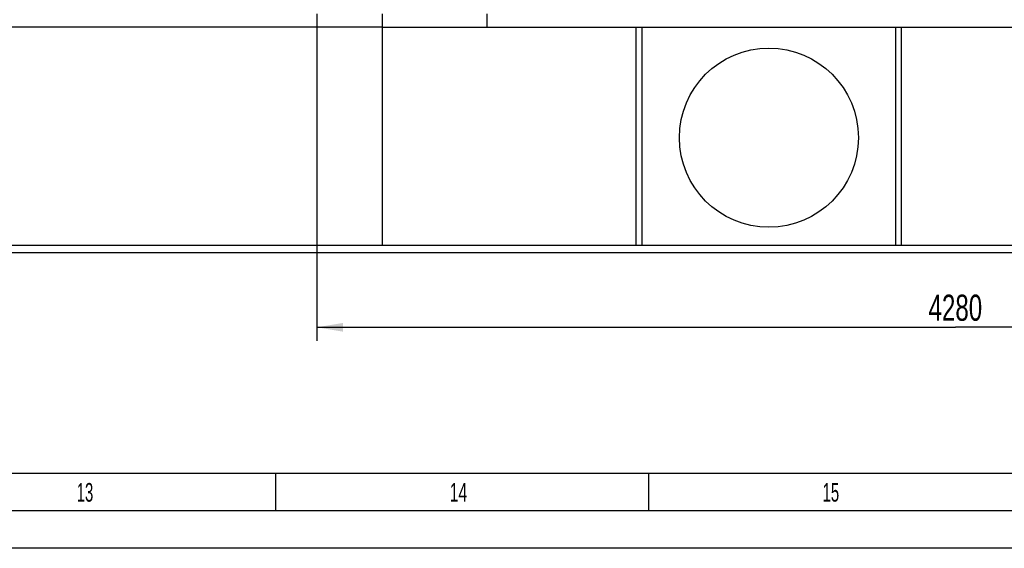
# Model space of a CAD drawing. Header units: millimetres. Extents: x 0 to 1189, y 0 to 841.
# Tile 25 of 131: x 610 to 742, y 0 to 71. Entities that reach past the tile are written whole.
import ezdxf
from ezdxf.enums import TextEntityAlignment as Align

# ---------------------------------------------------------------- set-up
doc = ezdxf.new("R2010")
doc.units = ezdxf.units.MM
doc.header["$LTSCALE"] = 65.395
doc.layers.get('0').update_dxf_attribs({"linetype": 'CONTINUOUS'})
for name, color, linetype in [('8M25C_GENSET_STD_GRUNDRAHMEN_ABL577', 7, 'CONTINUOUS'), ('8M25C_GENSET_STD_GRUNDRAHMEN_T1_PBL578', 7, 'CONTINUOUS'), ('links_4_VBL576', 7, 'CONTINUOUS')]:
    doc.layers.add(name, color=color, linetype=linetype)
doc.styles.get("Standard").update_dxf_attribs({"font": 'txt', "width": 0.6})
doc.styles.add('TEXTSTYLE_2', font='txt')
doc.dimstyles.new('DIMSTYLE_2', dxfattribs={"dimtxt": 3.5, "dimasz": 3.5, "dimexe": 1.8, "dimexo": 0, "dimgap": 0.875, "dimtad": 1, "dimlfac": 25, "dimdsep": 46, "dimtxsty": 'Standard', "dimblk": '_FILLED', "dimblk1": '_FILLED', "dimblk2": '_FILLED', "dimcen": 0.09, "dimadec": 0, "dimazin": 0, "dimtp": 2, "dimtm": 2, "dimtfac": 1, "dimtofl": 0, "dimtmove": 0, "dimatfit": 3, "dimldrblk": '_FILLED', "dimfxl": 1, "dimtolj": 1, "dimarcsym": 0})

# ---------------------------------------------------------------- blocks, each defined once
blk = doc.blocks.new('_FILLED')
at = {"color": 0, "linetype": 'ByBlock'}
blk.add_solid([(0, 0), (-1, 0.167), (-1, -0.167)], dxfattribs=at)
blk = doc.blocks.new('*D7')
at = {"color": 2, "linetype": 'Continuous'}
for p, q in [((821.2, 86.448), (821.2, 27.8)), ((650, 71.6), (650, 27.8)), ((650, 29.6), (735.6, 29.6)), ((821.2, 29.6), (735.6, 29.6))]:
    blk.add_line(p, q, dxfattribs=at)
at = {"color": 2, "linetype": 'Continuous', "xscale": 3.5, "yscale": 3.5, "zscale": 3.5, "rotation": 180}
blk.add_blockref('_FILLED', (650, 29.6), dxfattribs=at)
at = {"color": 2, "linetype": 'Continuous', "xscale": 3.5, "yscale": 3.5, "zscale": 3.5}
blk.add_blockref('_FILLED', (821.2, 29.6), dxfattribs=at)
at = {"color": 2, "linetype": 'Continuous', "width": 0.690476}
blk.add_text('4280', height=3.5, dxfattribs=at).set_placement((735.6, 30.475), align=Align.CENTER)
blk = doc.blocks.new('8M25C_GENSET_STD_GRUNDRAHMEN_T1_PBL578', base_point=(649.23, 55.6))
at = {"layer": '8M25C_GENSET_STD_GRUNDRAHMEN_T1_PBL578', "color": 7, "linetype": 'Continuous'}
for p, q in [((658.8, 40.6), (658.8, 71.6)), ((672.85, 69.8), (672.85, 71.6)), ((658.8, 69.8), (492.52, 69.8)), ((658.8, 69.8), (670.69, 69.8)), ((670.69, 69.8), (763.2, 69.8)), ((692.8, 40.6), (692.8, 69.8)), ((693.6, 40.6), (693.6, 69.8)), ((727.6, 40.6), (727.6, 69.8)), ((728.4, 40.6), (728.4, 69.8)), ((489, 40.6), (800.8, 40.6)), ((489, 39.6), (800.8, 39.6))]:
    blk.add_line(p, q, dxfattribs=at)
blk.add_circle((710.6, 55), 12, dxfattribs=at)
blk = doc.blocks.new('8M25C_GENSET_STD_GRUNDRAHMEN_ABL577', base_point=(649.23, 85.1))
at = {"layer": '8M25C_GENSET_STD_GRUNDRAHMEN_T1_PBL578'}
blk.add_blockref('8M25C_GENSET_STD_GRUNDRAHMEN_T1_PBL578', (649.23, 55.6), dxfattribs=at)
blk = doc.blocks.new('LINKS_4_VBL576', base_point=(672.74, 124.8))
at = {"layer": '8M25C_GENSET_STD_GRUNDRAHMEN_ABL577'}
blk.add_blockref('8M25C_GENSET_STD_GRUNDRAHMEN_ABL577', (649.23, 85.1), dxfattribs=at)

msp = doc.modelspace()

# ---------------------------------------------------------------- linework, layer by layer
at = {"color": 5, "linetype": 'Continuous'}
for p, q in [((1179, 10), (10, 10)), ((644.5, 5), (644.5, 10)), ((694.5, 5), (694.5, 10)), ((1189, 0), (0, 0))]:
    msp.add_line(p, q, dxfattribs=at)
at = {"color": 6, "linetype": 'Continuous'}
msp.add_line((1184, 5), (5, 5), dxfattribs=at)

# ---------------------------------------------------------------- block references
at = {"layer": 'links_4_VBL576'}
msp.add_blockref('LINKS_4_VBL576', (672.73893, 124.8), dxfattribs=at)

# ---------------------------------------------------------------- texts
at = {"color": 5, "linetype": 'Continuous', "style": 'TEXTSTYLE_2'}
for s, width, p in [('13', 0.595238, (617.806, 6.248)), ('14', 0.630952, (667.806, 6.248)), ('15', 0.595238, (717.806, 6.248))]:
    msp.add_text(s, height=2.50001, dxfattribs=dict(at, width=width)).set_placement(p)

# ---------------------------------------------------------------- dimensions: what is measured, and where the dimension line sits
at = {"color": 2, "linetype": 'Continuous'}
dim = msp.add_linear_dim(base=(821.2, 29.6), p1=(650, 71.6), p2=(821.2, 86.448), dimstyle='DIMSTYLE_2', dxfattribs=at)
dim.commit()
dim.dimension.update_dxf_attribs({"geometry": '*D7', "text_midpoint": (735.26667, 29.6), "dimtype": 160})

doc.saveas('drawing.dxf')
